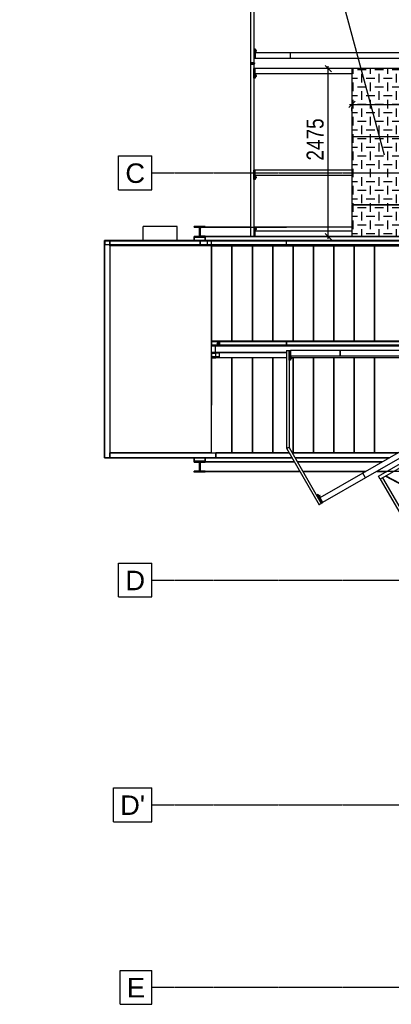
# Model space of a CAD drawing. Header units: millimetres. Extents: x 30 to 60678, y -866 to 36935.
# Tile 5 of 26: x 6329 to 11799, y 7185 to 21689. Entities that reach past the tile are written whole.
import ezdxf

# ---------------------------------------------------------------- set-up
doc = ezdxf.new("R2010")
doc.units = ezdxf.units.MM
doc.linetypes.add('DXK_LINE_DOT3', pattern=[5.9187, 2.979, -0.9799, 0.9799, -0.9799])
doc.styles.add('Arial', font='ARIAL.TTF', dxfattribs={"height": 0.2})
doc.styles.add('TXTdo10', font='arial.ttf', dxfattribs={"width": 0.8, "height": 250})
doc.dimstyles.new('R1DO10', dxfattribs={"dimscale": 10, "dimtxt": 25, "dimasz": 9.333333, "dimexe": 4.666667, "dimexo": 30, "dimgap": 0.09, "dimtad": 0, "dimdec": 0, "dimdsep": 46, "dimtxsty": 'TXTdo10', "dimblk1": 'OBLIQUE', "dimblk2": 'OBLIQUE', "dimsah": 1, "dimcen": 0, "dimdle": 3.333333, "dimclrt": 30, "dimadec": 1, "dimazin": 0, "dimtfac": 1, "dimtdec": 1, "dimtofl": 0, "dimtmove": 1, "dimatfit": 3, "dimfxl": 15, "dimtvp": 0.75, "dimtolj": 1, "dimtzin": 0, "dimarcsym": 1})

# ---------------------------------------------------------------- blocks, each defined once
blk = doc.blocks.new('Part-1392 - 1314')
at = {"color": 7}
for p, q in [((8899, 18435), (8899, 18485)), ((9059, 18435), (9059, 18485)), ((8899, 15185), (8899, 15235)), ((9059, 15185), (9059, 15235))]:
    blk.add_line(p, q, dxfattribs=at)
blk = doc.blocks.new('Part-1354 - 1314')
at = {"color": 7}
for p, q in [((8899, 15172), (8899, 15185)), ((8899, 15185), (9059, 15185)), ((8975, 15172), (8899, 15172)), ((8975, 15038), (8975, 15172)), ((9059, 15172), (8983, 15172)), ((8983, 15172), (8983, 15038)), ((9059, 15185), (9059, 15172)), ((8899, 15025), (8899, 15038)), ((8899, 15038), (8975, 15038)), ((9059, 15025), (8899, 15025)), ((8983, 15038), (9059, 15038)), ((9059, 15038), (9059, 15025))]:
    blk.add_line(p, q, dxfattribs=at)
blk = doc.blocks.new('Part-1355 - 1314')
at = {"color": 7}
for p, q in [((8899, 18632), (8899, 18645)), ((8899, 18645), (9059, 18645)), ((8975, 18632), (8899, 18632)), ((8975, 18498), (8975, 18632)), ((9059, 18632), (8983, 18632)), ((8983, 18632), (8983, 18498)), ((9059, 18645), (9059, 18632)), ((8899, 18485), (8899, 18498)), ((8899, 18498), (8975, 18498)), ((9059, 18485), (8899, 18485)), ((8983, 18498), (9059, 18498)), ((9059, 18498), (9059, 18485))]:
    blk.add_line(p, q, dxfattribs=at)
blk = doc.blocks.new('GridLine-2599 - 1314')
at = {"color": 6}
for p, q in [((7709, 10375), (8274, 10375)), ((7709, 9875), (7709, 10375)), ((8274, 9875), (8274, 10375)), ((7709, 9875), (8274, 9875))]:
    blk.add_line(p, q, dxfattribs=at)
at = {"color": 6, "linetype": 'DXK_LINE_DOT3'}
blk.add_line((8274, 10125), (43899, 10125), dxfattribs=at)
at = {"color": 7, "style": 'Arial'}
blk.add_text("D'", height=286.5, dxfattribs=at).set_placement((7809, 9975))
blk = doc.blocks.new('Part-1820 - 1314')
at = {"color": 7}
blk.add_line((9454, 15310), (9454, 16710), dxfattribs=at)
blk = doc.blocks.new('Part-1824 - 1314')
at = {"color": 7}
for p, q in [((7654, 15310), (7654, 15235)), ((7654, 15235), (9214, 15235)), ((9154, 15310), (9214, 15310)), ((9214, 15310), (9214, 15235))]:
    blk.add_line(p, q, dxfattribs=at)
blk = doc.blocks.new('Part-1818 - 1314')
at = {"color": 7}
blk.add_line((10054, 15310), (10054, 16710), dxfattribs=at)
blk = doc.blocks.new('Part-1816 - 1314')
at = {"color": 7}
blk.add_line((10654, 15310), (10654, 16710), dxfattribs=at)
blk = doc.blocks.new('Part-1815 - 1314')
at = {"color": 7}
blk.add_line((10954, 15310), (10954, 16710), dxfattribs=at)
blk = doc.blocks.new('Part-1817 - 1314')
at = {"color": 7}
blk.add_line((10354, 15310), (10354, 16710), dxfattribs=at)
blk = doc.blocks.new('Part-1819 - 1314')
at = {"color": 7}
blk.add_line((9754, 15310), (9754, 16710), dxfattribs=at)
blk = doc.blocks.new('Part-1823 - 1314')
at = {"color": 7}
for p, q in [((9214, 16785), (9154, 16785)), ((9154, 16710), (9214, 16710)), ((9214, 16710), (9214, 16785))]:
    blk.add_line(p, q, dxfattribs=at)
blk = doc.blocks.new('GridLine-2600 - 1314')
at = {"color": 6}
for p, q in [((7785, 13685), (8274, 13685)), ((7785, 13185), (7785, 13685)), ((8274, 13185), (8274, 13685)), ((7785, 13185), (8274, 13185))]:
    blk.add_line(p, q, dxfattribs=at)
at = {"color": 6, "linetype": 'DXK_LINE_DOT3'}
blk.add_line((8274, 13435), (43899, 13435), dxfattribs=at)
at = {"color": 7, "style": 'Arial'}
blk.add_text('D', height=287, dxfattribs=at).set_placement((7885, 13285))
blk = doc.blocks.new('Part-1891 - 1314')
at = {"color": 7}
for p, q in [((7654, 18435), (7579, 18435)), ((7579, 18435), (7579, 15235)), ((7654, 18360), (7654, 18435)), ((7579, 15235), (7654, 15235)), ((7654, 15235), (7654, 15310))]:
    blk.add_line(p, q, dxfattribs=at)
blk = doc.blocks.new('Part-1896 - 1314')
at = {"color": 7}
for p, q in [((9154, 16960), (12394, 16960)), ((9154, 16885), (12394, 16885)), ((12394, 16960), (12394, 16885))]:
    blk.add_line(p, q, dxfattribs=at)
blk = doc.blocks.new('Part-1897 - 1314')
at = {"color": 7}
for p, q in [((12394, 18435), (9094, 18435)), ((9094, 18360), (9094, 18435)), ((12394, 18360), (12394, 18435)), ((9154, 18360), (12394, 18360))]:
    blk.add_line(p, q, dxfattribs=at)
blk = doc.blocks.new('Part-1898 - 1314')
at = {"color": 7}
blk.add_line((9154, 16960), (9154, 18360), dxfattribs=at)
blk = doc.blocks.new('Part-1900 - 1314')
at = {"color": 7}
for p, q in [((9094, 18435), (7654, 18435)), ((7654, 18435), (7654, 18360)), ((9094, 18360), (9094, 18435))]:
    blk.add_line(p, q, dxfattribs=at)
blk = doc.blocks.new('Part-1913 - 1314')
at = {"color": 7}
for p, q in [((9154, 18360), (7654, 18360)), ((7654, 18360), (7654, 15310)), ((9154, 15310), (9154, 18360)), ((7654, 15310), (9154, 15310))]:
    blk.add_line(p, q, dxfattribs=at)
blk = doc.blocks.new('GridLine-2601 - 1314')
at = {"color": 6}
for p, q in [((7785, 19685), (8274, 19685)), ((7785, 19185), (7785, 19685)), ((8274, 19185), (8274, 19685)), ((7785, 19185), (8274, 19185))]:
    blk.add_line(p, q, dxfattribs=at)
at = {"color": 6, "linetype": 'DXK_LINE_DOT3'}
blk.add_line((8274, 19435), (43899, 19435), dxfattribs=at)
at = {"color": 7, "style": 'Arial'}
blk.add_text('C', height=287, dxfattribs=at).set_placement((7885, 19285))
blk = doc.blocks.new('GridLine-2598 - 1314')
at = {"color": 6}
for p, q in [((7807, 7685), (8274, 7685)), ((7807, 7185), (7807, 7685)), ((8274, 7185), (8274, 7685)), ((7807, 7185), (8274, 7185))]:
    blk.add_line(p, q, dxfattribs=at)
at = {"color": 6, "linetype": 'DXK_LINE_DOT3'}
blk.add_line((8274, 7435), (43899, 7435), dxfattribs=at)
at = {"color": 7, "style": 'Arial'}
blk.add_text('E', height=287, dxfattribs=at).set_placement((7907, 7285))
blk = doc.blocks.new('Part-13089 - 1314')
at = {"color": 7}
blk.add_line((9754, 16960), (9754, 18360), dxfattribs=at)
blk = doc.blocks.new('Part-13093 - 1314')
at = {"color": 7}
blk.add_line((10954, 16960), (10954, 18360), dxfattribs=at)
blk = doc.blocks.new('Part-12611 - 1314')
at = {"color": 7}
for p, q in [((11646, 14986), (13344, 15966)), ((11671, 14942), (13369, 15922)), ((11637, 14922), (11612, 14966)), ((11637, 14922), (11637, 14922))]:
    blk.add_line(p, q, dxfattribs=at)
blk = doc.blocks.new('Part-12612 - 1314')
at = {"color": 7}
blk.add_line((11637, 14922), (11612, 14966), dxfattribs=at)
blk = doc.blocks.new('Part-12717 - 1314')
at = {"color": 7}
for p, q in [((11671, 14942), (11637, 14922)), ((11671, 14942), (13146, 12387)), ((11637, 14922), (13112, 12367)), ((13146, 12387), (13112, 12367))]:
    blk.add_line(p, q, dxfattribs=at)
blk = doc.blocks.new('Part-12840 - 1314')
at = {"color": 7}
for p, q in [((11714, 14967), (11712, 14964)), ((11712, 14963), (11713, 14964)), ((11712, 14964), (11712, 14963)), ((11712, 14963), (13252, 14152)), ((11713, 14964), (11714, 14967)), ((11719, 14970), (13253, 14163)), ((13262, 14158), (14803, 13347)), ((13262, 14147), (14795, 13340)), ((14802, 13346), (14801, 13343)), ((14803, 13347), (14802, 13346))]:
    blk.add_line(p, q, dxfattribs=at)
blk = doc.blocks.new('Part-21053 - 1314')
at = {"color": 7}
for p, q in [((8149, 18435), (8149, 18645)), ((8649, 18645), (8149, 18645)), ((8649, 18435), (8649, 18645))]:
    blk.add_line(p, q, dxfattribs=at)
blk = doc.blocks.new('Part-13088 - 1314')
at = {"color": 7}
blk.add_line((9454, 16960), (9454, 18360), dxfattribs=at)
blk = doc.blocks.new('Part-13090 - 1314')
at = {"color": 7}
blk.add_line((10054, 16960), (10054, 18360), dxfattribs=at)
blk = doc.blocks.new('Part-13091 - 1314')
at = {"color": 7}
blk.add_line((10354, 16960), (10354, 18360), dxfattribs=at)
blk = doc.blocks.new('Part-13092 - 1314')
at = {"color": 7}
blk.add_line((10654, 16960), (10654, 18360), dxfattribs=at)
blk = doc.blocks.new('Part-13094 - 1314')
at = {"color": 7}
blk.add_line((11254, 16960), (11254, 18360), dxfattribs=at)
blk = doc.blocks.new('Part-13095 - 1314')
at = {"color": 7}
blk.add_line((11554, 16960), (11554, 18360), dxfattribs=at)
blk = doc.blocks.new('zw$18')
at = {"color": 7}
for p, q in [((-7575, 15190), (-7575, 13620)), ((-7525, 15190), (-7525, 13620)), ((-7525, 15050), (-7525, 13825)), ((-7525, 13825), (-7515, 13825)), ((-7515, 13825), (-7515, 13685)), ((-7515, 13825), (-7515, 13685)), ((-7514, 13801), (-7515, 13801)), ((-7514, 13789), (-7515, 13789)), ((-7514, 13825), (-7504, 13825)), ((-7514, 13685), (-7514, 13825)), ((-7504, 13825), (-7504, 13765)), ((-7504, 13825), (-7504, 13685)), ((-7501, 13807), (-7504, 13807)), ((-7501, 13783), (-7504, 13783)), ((-7501, 13806), (-7501, 13807)), ((-7501, 13801), (-7501, 13806)), ((-7491, 13806), (-7501, 13806)), ((-7501, 13795), (-7501, 13801)), ((-7491, 13801), (-7501, 13801)), ((-7501, 13789), (-7501, 13795)), ((-7491, 13790), (-7501, 13790)), ((-7501, 13785), (-7501, 13789)), ((-7501, 13783), (-7501, 13785)), ((-7491, 13784), (-7501, 13784)), ((-7491, 13801), (-7491, 13806)), ((-7483, 13801), (-7491, 13801)), ((-7491, 13790), (-7491, 13801)), ((-7491, 13784), (-7491, 13790)), ((-7483, 13789), (-7491, 13789)), ((-7483, 13800), (-7483, 13801)), ((-7483, 13798), (-7483, 13800)), ((-7483, 13795), (-7483, 13798)), ((-7483, 13792), (-7483, 13795)), ((-7483, 13790), (-7483, 13792)), ((-7483, 13789), (-7483, 13790)), ((-7525, 13685), (-7525, 13620)), ((-7515, 13685), (-7525, 13685)), ((-7515, 13685), (-7525, 13685)), ((-7504, 13685), (-7514, 13685)), ((-7504, 13685), (-7514, 13685)), ((-6985, 13765), (-7504, 13765)), ((-7504, 13685), (-7504, 13765)), ((-6985, 13685), (-7504, 13685)), ((-6987, 13685), (-7504, 13685)), ((-6985, 13685), (-6985, 13765)), ((-4088, 13765), (-6985, 13765)), ((-6985, 13685), (-6985, 13765)), ((-4088, 13685), (-6985, 13685)), ((-4088, 13685), (-6985, 13685)), ((-4088, 13685), (-6037, 13685)), ((-7525, 13620), (-7575, 13620)), ((-7575, 13620), (-7575, 13610)), ((-7515, 13620), (-7575, 13620)), ((-7575, 13610), (-7575, 13600)), ((-7515, 13610), (-7575, 13610)), ((-7575, 13600), (-7525, 13600)), ((-7575, 13600), (-7575, 11060)), ((-7575, 13600), (-7515, 13600)), ((-7525, 13620), (-7525, 13620)), ((-7525, 13600), (-7525, 13600)), ((-7525, 13600), (-7525, 13600)), ((-7525, 13600), (-7525, 11060)), ((-7525, 13600), (-7525, 13535)), ((-7525, 13600), (-7515, 13600)), ((-7525, 13535), (-7515, 13535)), ((-7525, 13395), (-7525, 13535)), ((-7515, 13610), (-7515, 13620)), ((-7515, 13620), (-7515, 13610)), ((-7515, 13600), (-7515, 13610)), ((-7515, 13600), (-7515, 13610)), ((-7515, 13535), (-7515, 13395)), ((-7504, 13535), (-7514, 13535)), ((-7514, 13395), (-7514, 13535)), ((-6080, 13535), (-7504, 13535)), ((-7504, 13455), (-7504, 13535)), ((-7504, 13395), (-7504, 13535)), ((-4092, 13535), (-6080, 13535)), ((-6080, 13535), (-6080, 12535)), ((-6080, 13535), (-6080, 13535)), ((-7525, 13395), (-7525, 12040)), ((-7515, 13395), (-7525, 13395)), ((-7515, 13395), (-7525, 13395)), ((-7514, 13431), (-7515, 13431)), ((-7514, 13419), (-7515, 13419)), ((-7504, 13395), (-7514, 13395)), ((-7504, 13395), (-7514, 13395)), ((-6080, 13455), (-7504, 13455)), ((-6080, 13455), (-7504, 13455)), ((-7504, 13455), (-7504, 13395)), ((-7504, 13438), (-7504, 13440)), ((-7504, 13440), (-7504, 13440)), ((-7504, 13440), (-7504, 13440)), ((-7504, 13440), (-7504, 13438)), ((-7504, 13437), (-7504, 13438)), ((-7504, 13438), (-7504, 13437)), ((-7501, 13437), (-7504, 13437)), ((-7504, 13413), (-7504, 13412)), ((-7504, 13412), (-7504, 13413)), ((-7501, 13413), (-7504, 13413)), ((-7504, 13412), (-7504, 13411)), ((-7504, 13411), (-7504, 13412)), ((-7504, 13411), (-7504, 13410)), ((-7504, 13410), (-7504, 13411)), ((-7504, 13395), (-7504, 13395)), ((-7501, 13436), (-7501, 13437)), ((-7501, 13431), (-7501, 13436)), ((-7491, 13436), (-7501, 13436)), ((-7501, 13425), (-7501, 13431)), ((-7491, 13431), (-7501, 13431)), ((-7501, 13419), (-7501, 13425)), ((-7491, 13420), (-7501, 13420)), ((-7501, 13415), (-7501, 13419)), ((-7501, 13413), (-7501, 13415)), ((-7491, 13414), (-7501, 13414)), ((-7491, 13431), (-7491, 13436)), ((-7483, 13431), (-7491, 13431)), ((-7491, 13420), (-7491, 13431)), ((-7491, 13414), (-7491, 13420)), ((-7483, 13419), (-7491, 13419)), ((-7483, 13430), (-7483, 13431)), ((-7483, 13428), (-7483, 13430)), ((-7483, 13425), (-7483, 13428)), ((-7483, 13422), (-7483, 13425)), ((-7483, 13420), (-7483, 13422)), ((-7483, 13419), (-7483, 13420)), ((-6080, 12535), (-4092, 12535)), ((-6080, 12535), (-6080, 12535)), ((-4092, 12530), (-6080, 12530)), ((-6080, 12530), (-6080, 11530)), ((-6080, 12530), (-6080, 12530)), ((-6075, 12535), (-6075, 12530)), ((-5995, 12535), (-5995, 12530)), ((-5692, 12535), (-5692, 12530)), ((-5642, 12535), (-5642, 12530)), ((-7525, 12040), (-7515, 12040)), ((-7525, 11900), (-7525, 12040)), ((-7515, 12040), (-7515, 11900)), ((-7504, 12040), (-7514, 12040)), ((-7514, 11900), (-7514, 12040)), ((-6080, 12040), (-7504, 12040)), ((-7504, 11960), (-7504, 12040)), ((-7504, 11900), (-7504, 12040)), ((-7525, 11900), (-7525, 11200)), ((-7515, 11900), (-7525, 11900)), ((-7515, 11900), (-7525, 11900)), ((-7514, 11936), (-7515, 11936)), ((-7514, 11924), (-7515, 11924)), ((-7504, 11900), (-7514, 11900)), ((-7504, 11900), (-7514, 11900)), ((-6080, 11960), (-7504, 11960)), ((-6080, 11960), (-7504, 11960)), ((-7504, 11960), (-7504, 11900)), ((-7504, 11943), (-7504, 11945)), ((-7504, 11945), (-7504, 11945)), ((-7504, 11945), (-7504, 11945)), ((-7504, 11945), (-7504, 11943)), ((-7504, 11942), (-7504, 11943)), ((-7504, 11943), (-7504, 11942)), ((-7501, 11942), (-7504, 11942)), ((-7504, 11918), (-7504, 11917)), ((-7504, 11917), (-7504, 11918)), ((-7501, 11918), (-7504, 11918)), ((-7504, 11917), (-7504, 11916)), ((-7504, 11916), (-7504, 11917)), ((-7504, 11916), (-7504, 11915)), ((-7504, 11915), (-7504, 11916)), ((-7504, 11900), (-7504, 11900)), ((-7501, 11941), (-7501, 11942)), ((-7501, 11936), (-7501, 11941)), ((-7491, 11941), (-7501, 11941)), ((-7501, 11930), (-7501, 11936)), ((-7491, 11936), (-7501, 11936)), ((-7501, 11924), (-7501, 11930)), ((-7491, 11925), (-7501, 11925)), ((-7501, 11920), (-7501, 11924)), ((-7501, 11918), (-7501, 11920)), ((-7491, 11919), (-7501, 11919)), ((-7491, 11936), (-7491, 11941)), ((-7483, 11936), (-7491, 11936)), ((-7491, 11925), (-7491, 11936)), ((-7491, 11919), (-7491, 11925)), ((-7483, 11924), (-7491, 11924)), ((-7483, 11935), (-7483, 11936)), ((-7483, 11933), (-7483, 11935)), ((-7483, 11930), (-7483, 11933)), ((-7483, 11927), (-7483, 11930)), ((-7483, 11925), (-7483, 11927)), ((-7483, 11924), (-7483, 11925)), ((-6080, 11530), (-4092, 11530)), ((-6080, 11530), (-6080, 11530)), ((-4092, 11525), (-6080, 11525)), ((-6080, 11525), (-6080, 11060)), ((-6080, 11525), (-6080, 11525)), ((-6075, 11530), (-6075, 11525)), ((-5995, 11530), (-5995, 11525)), ((-5881, 11530), (-5883, 11525)), ((-5837, 11530), (-5839, 11525)), ((-5692, 11530), (-5692, 11525)), ((-5642, 11530), (-5642, 11525)), ((-8240, 11210), (-8400, 11210)), ((-8400, 11210), (-8400, 11197)), ((-8400, 11197), (-8324, 11197)), ((-8324, 11197), (-8324, 11063)), ((-8316, 11063), (-8316, 11197)), ((-8316, 11197), (-8240, 11197)), ((-8300, 11196), (-8315, 11181)), ((-8315, 11181), (-8315, 11181)), ((-8315, 11181), (-8315, 11079)), ((-8240, 11196), (-8300, 11196)), ((-8300, 11196), (-8300, 11196)), ((-8240, 11197), (-8240, 11210)), ((-7575, 11200), (-8240, 11200)), ((-8240, 11197), (-8240, 11196)), ((-7515, 11200), (-7525, 11200)), ((-7525, 11200), (-7525, 11060)), ((-7515, 11060), (-7515, 11200)), ((-7514, 11200), (-7515, 11200)), ((-7514, 11176), (-7515, 11176)), ((-7504, 11200), (-7514, 11200)), ((-7514, 11200), (-7514, 11060)), ((-7514, 11060), (-7514, 11200)), ((-7514, 11183), (-7514, 11185)), ((-7514, 11185), (-7514, 11185)), ((-7514, 11181), (-7514, 11183)), ((-7514, 11176), (-7514, 11181)), ((-6080, 11200), (-7504, 11200)), ((-7504, 11060), (-7504, 11200)), ((-7501, 11182), (-7504, 11182)), ((-7501, 11182), (-7501, 11181)), ((-7501, 11176), (-7501, 11181)), ((-7491, 11181), (-7501, 11181)), ((-7501, 11170), (-7501, 11176)), ((-7491, 11176), (-7501, 11176)), ((-7501, 11164), (-7501, 11170)), ((-7491, 11181), (-7491, 11176)), ((-7483, 11176), (-7491, 11176)), ((-7491, 11176), (-7491, 11165)), ((-7483, 11176), (-7483, 11175)), ((-7483, 11173), (-7483, 11175)), ((-7483, 11170), (-7483, 11173)), ((-7483, 11167), (-7483, 11170)), ((-8324, 11063), (-8400, 11063)), ((-8400, 11063), (-8400, 11050)), ((-8400, 11050), (-8240, 11050)), ((-8400, 11050), (-8400, 11000)), ((-8240, 11063), (-8316, 11063)), ((-8300, 11064), (-8315, 11079)), ((-8315, 11079), (-8315, 11079)), ((-8315, 11079), (-8315, 11079)), ((-8315, 11079), (-8300, 11064)), ((-8240, 11064), (-8300, 11064)), ((-8300, 11064), (-8300, 11064)), ((-8240, 11064), (-8300, 11064)), ((-8300, 11064), (-8300, 11064)), ((-8240, 11064), (-8240, 11063)), ((-8240, 11064), (-8240, 11064)), ((-8240, 11050), (-8240, 11063)), ((-4705, 11060), (-8240, 11060)), ((-8240, 11060), (-4705, 11060)), ((-8240, 11050), (-8240, 11000)), ((-7525, 11060), (-7575, 11060)), ((-7572, 11060), (-7575, 11060)), ((-7572, 11060), (-7525, 11060)), ((-7525, 11060), (-7515, 11060)), ((-7515, 11060), (-7525, 11060)), ((-7525, 11060), (-7525, 11060)), ((-7525, 11060), (-7525, 11060)), ((-7514, 11164), (-7515, 11164)), ((-7514, 11164), (-7514, 11160)), ((-7514, 11157), (-7514, 11160)), ((-7514, 11156), (-7514, 11157)), ((-7514, 11155), (-7514, 11156)), ((-7514, 11060), (-7504, 11060)), ((-7504, 11060), (-7514, 11060)), ((-7501, 11158), (-7504, 11158)), ((-6080, 11140), (-7504, 11140)), ((-7504, 11060), (-7504, 11140)), ((-6080, 11060), (-7504, 11060)), ((-4172, 11060), (-7504, 11060)), ((-7491, 11165), (-7501, 11165)), ((-7501, 11160), (-7501, 11164)), ((-7501, 11158), (-7501, 11160)), ((-7491, 11159), (-7501, 11159)), ((-7491, 11159), (-7491, 11165)), ((-7483, 11164), (-7491, 11164)), ((-7483, 11165), (-7483, 11167)), ((-7483, 11164), (-7483, 11165)), ((-6080, 11060), (-4092, 11060)), ((-6080, 11060), (-6080, 11060)), ((-9720, 11000), (-9720, 11000)), ((-9720, 11000), (-9645, 11000)), ((-9720, 7800), (-9720, 11000)), ((-8320, 10990), (-9710, 10990)), ((-9710, 10990), (-9710, 10990)), ((-9710, 10940), (-9710, 10990)), ((-9660, 10940), (-9710, 10940)), ((-9710, 10940), (-9710, 10940)), ((-9710, 10940), (-9710, 10940)), ((-8320, 10940), (-9710, 10940)), ((-9660, 10940), (-9660, 10940)), ((-9660, 10940), (-9660, 10940)), ((-9645, 11000), (-9645, 11000)), ((-8205, 11000), (-9645, 11000)), ((-9645, 11000), (-9645, 10990)), ((-9645, 10940), (-9645, 10925)), ((-8145, 10925), (-9645, 10925)), ((-9645, 10925), (-9645, 7875)), ((-9645, 10925), (-9645, 10925)), ((-9470, 10940), (-9470, 10940)), ((-9420, 10940), (-9420, 10940)), ((-9420, 10940), (-9420, 10940)), ((-9420, 10940), (-8370, 10940)), ((-9420, 10940), (-9420, 10940)), ((-8370, 10940), (-9420, 10940)), ((-9420, 10940), (-9420, 10940)), ((-8370, 10940), (-8370, 10940)), ((-8370, 10940), (-8370, 10940)), ((-8370, 10940), (-8370, 10940)), ((-8370, 10940), (-8370, 10940)), ((-8320, 10990), (-8320, 10990)), ((-8320, 10990), (-8320, 10940)), ((-8319, 10970), (-8320, 10970)), ((-8319, 10970), (-8320, 10970)), ((-8319, 10960), (-8320, 10960)), ((-8319, 10960), (-8320, 10960)), ((-8320, 10940), (-8320, 10940)), ((-8319, 10990), (-8319, 10940)), ((-8319, 10990), (-8314, 10990)), ((-8319, 10940), (-8319, 10940)), ((-8319, 10940), (-8319, 10940)), ((-8319, 10940), (-8314, 10940)), ((-8314, 10940), (-8319, 10940)), ((-8314, 10990), (-8314, 10940)), ((-8145, 10990), (-8314, 10990)), ((-8314, 10990), (-8314, 10990)), ((-8314, 10940), (-8314, 10990)), ((-8314, 10940), (-8314, 10940)), ((-8314, 10940), (-8314, 10940)), ((-8145, 10940), (-8314, 10940)), ((-8081, 11000), (-8205, 11000)), ((-8205, 11000), (-8205, 10990)), ((-8205, 11000), (-8205, 10990)), ((-8205, 10940), (-8205, 10925)), ((-8205, 10940), (-8205, 10925)), ((-8145, 10940), (-8145, 10990)), ((-7045, 10990), (-8145, 10990)), ((-8145, 10940), (-8145, 10990)), ((-7045, 10940), (-8145, 10940)), ((-4905, 10925), (-8145, 10925)), ((-8145, 10925), (-8145, 9525)), ((-8081, 11000), (-8081, 10990)), ((-7929, 11000), (-8081, 11000)), ((-8081, 10940), (-8081, 10930)), ((-7929, 10930), (-8081, 10930)), ((-7980, 10940), (-8030, 10940)), ((-8030, 10940), (-8030, 10940)), ((-8030, 10940), (-8030, 10940)), ((-7980, 10940), (-7980, 10940)), ((-7980, 10940), (-7980, 10940)), ((-7929, 11000), (-7929, 10990)), ((-7924, 11000), (-7929, 11000)), ((-7929, 10940), (-7929, 10930)), ((-7924, 10930), (-7929, 10930)), ((-7181, 11000), (-7924, 11000)), ((-7924, 11000), (-7924, 10990)), ((-7924, 10940), (-7924, 10930)), ((-7845, 10925), (-7845, 9525)), ((-7545, 10925), (-7545, 9525)), ((-7245, 10925), (-7245, 9525)), ((-7181, 11000), (-7181, 10990)), ((-7029, 11000), (-7181, 11000)), ((-7181, 10940), (-7181, 10930)), ((-7029, 10930), (-7181, 10930)), ((-7080, 10940), (-7130, 10940)), ((-7130, 10940), (-7130, 10940)), ((-7130, 10940), (-7130, 10940)), ((-7080, 10940), (-7080, 10940)), ((-7080, 10940), (-7080, 10940)), ((-4990, 10990), (-7045, 10990)), ((-7045, 10940), (-7045, 10990)), ((-7045, 10940), (-7045, 10990)), ((-4990, 10940), (-7045, 10940)), ((-7029, 11000), (-7029, 10990)), ((-7024, 11000), (-7029, 11000)), ((-7029, 10940), (-7029, 10930)), ((-7024, 10930), (-7029, 10930)), ((-6281, 11000), (-7024, 11000)), ((-7024, 11000), (-7024, 10990)), ((-7024, 10940), (-7024, 10930)), ((-6945, 10925), (-6945, 9525)), ((-6645, 10925), (-6645, 9525)), ((-6345, 10925), (-6345, 9525)), ((-6281, 11000), (-6281, 10990)), ((-6129, 11000), (-6281, 11000)), ((-6281, 10940), (-6281, 10930)), ((-6129, 10930), (-6281, 10930)), ((-6180, 10940), (-6230, 10940)), ((-6230, 10940), (-6230, 10940)), ((-6230, 10940), (-6230, 10940)), ((-6180, 10940), (-6180, 10940)), ((-6180, 10940), (-6180, 10940)), ((-6129, 11000), (-6129, 10990)), ((-6124, 11000), (-6129, 11000)), ((-6129, 10940), (-6129, 10930)), ((-6124, 10930), (-6129, 10930)), ((-5381, 11000), (-6124, 11000)), ((-6124, 11000), (-6124, 10990)), ((-6124, 10940), (-6124, 10930)), ((-6045, 10925), (-6045, 9525)), ((-5745, 10925), (-5745, 9525)), ((-8145, 10225), (-8145, 9510)), ((-8145, 9525), (-4905, 9525)), ((-8035, 9510), (-8145, 9510)), ((-8145, 9510), (-8145, 9510)), ((-8145, 9460), (-8145, 9510)), ((-8143, 9510), (-8145, 9510)), ((-8145, 9460), (-8145, 9510)), ((-8145, 9340), (-8145, 9460)), ((-8145, 9460), (-8095, 9460)), ((-8035, 9460), (-8145, 9460)), ((-8143, 9460), (-8145, 9460)), ((-8143, 9460), (-8143, 9510)), ((-8095, 9460), (-8095, 9460)), ((-8095, 9460), (-8095, 9340)), ((-8081, 9450), (-8095, 9450)), ((-8081, 9520), (-8081, 9510)), ((-7929, 9520), (-8081, 9520)), ((-8081, 9460), (-8081, 9450)), ((-7929, 9450), (-8081, 9450)), ((-8064, 9485), (-8059, 9493)), ((-8059, 9478), (-8064, 9485)), ((-8059, 9493), (-8051, 9493)), ((-8051, 9478), (-8059, 9478)), ((-8051, 9493), (-8046, 9485)), ((-8046, 9485), (-8051, 9478)), ((-8035, 9510), (-8035, 9510)), ((-8035, 9510), (-8035, 9460)), ((-8033, 9460), (-8033, 9460)), ((-8033, 9460), (-8030, 9460)), ((-8033, 9460), (-8033, 9460)), ((-8030, 9460), (-8030, 9510)), ((-8030, 9510), (-8030, 9460)), ((-7045, 9510), (-8030, 9510)), ((-7980, 9460), (-8030, 9460)), ((-8030, 9460), (-8030, 9460)), ((-8030, 9460), (-8030, 9460)), ((-8030, 9460), (-8030, 9460)), ((-8030, 9460), (-8030, 9460)), ((-7045, 9460), (-8030, 9460)), ((-7980, 9460), (-7980, 9460)), ((-7980, 9460), (-7980, 9460)), ((-7929, 9520), (-7929, 9510)), ((-7924, 9520), (-7929, 9520)), ((-7929, 9460), (-7929, 9450)), ((-7924, 9450), (-7929, 9450)), ((-7924, 9520), (-7924, 9510)), ((-7924, 9460), (-7924, 9450)), ((-7181, 9450), (-7924, 9450)), ((-7181, 9520), (-7181, 9510)), ((-7029, 9520), (-7181, 9520)), ((-7181, 9460), (-7181, 9450)), ((-7029, 9450), (-7181, 9450)), ((-7080, 9460), (-7130, 9460)), ((-7130, 9460), (-7130, 9460)), ((-7130, 9460), (-7130, 9460)), ((-7080, 9460), (-7080, 9460)), ((-7080, 9460), (-7080, 9460)), ((-7045, 9510), (-7045, 9460)), ((-4990, 9510), (-7045, 9510)), ((-7045, 9460), (-7045, 9510)), ((-4990, 9460), (-7045, 9460)), ((-7029, 9520), (-7029, 9510)), ((-7024, 9520), (-7029, 9520)), ((-7029, 9460), (-7029, 9450)), ((-7024, 9450), (-7029, 9450)), ((-7024, 9520), (-7024, 9510)), ((-7024, 9460), (-7024, 9450)), ((-6281, 9450), (-7024, 9450)), ((-6281, 9520), (-6281, 9510)), ((-6129, 9520), (-6281, 9520)), ((-6281, 9460), (-6281, 9450)), ((-6129, 9450), (-6281, 9450)), ((-6180, 9460), (-6230, 9460)), ((-6230, 9460), (-6230, 9460)), ((-6230, 9460), (-6230, 9460)), ((-6180, 9460), (-6180, 9460)), ((-6180, 9460), (-6180, 9460)), ((-6129, 9520), (-6129, 9510)), ((-6124, 9520), (-6129, 9520)), ((-6129, 9460), (-6129, 9450)), ((-6124, 9450), (-6129, 9450)), ((-6124, 9520), (-6124, 9510)), ((-6124, 9460), (-6124, 9450)), ((-5381, 9450), (-6124, 9450)), ((-8145, 9359), (-8145, 9359)), ((-8145, 9359), (-8145, 9340)), ((-8095, 9340), (-8145, 9340)), ((-8143, 9340), (-8145, 9340)), ((-8145, 9290), (-8145, 9340)), ((-8035, 9340), (-8145, 9340)), ((-8145, 9340), (-8145, 9340)), ((-8145, 9340), (-8145, 9290)), ((-8145, 9340), (-8095, 9340)), ((-8145, 9340), (-8145, 9340)), ((-8145, 9340), (-8145, 9340)), ((-8143, 9290), (-8145, 9290)), ((-8145, 7875), (-8145, 9290)), ((-8035, 9290), (-8145, 9290)), ((-8143, 9290), (-8143, 9340)), ((-8142, 9340), (-8142, 9340)), ((-8142, 9340), (-8142, 9340)), ((-8085, 9350), (-8095, 9350)), ((-8095, 9340), (-8095, 9340)), ((-8085, 9350), (-8085, 9340)), ((-7045, 9350), (-8085, 9350)), ((-8085, 9350), (-8085, 9340)), ((-8085, 9290), (-8085, 9275)), ((-8085, 9290), (-8085, 9275)), ((-8035, 9340), (-8035, 9340)), ((-8035, 9340), (-8035, 9290)), ((-7045, 9380), (-7005, 9380)), ((-7045, 9380), (-7045, 7942)), ((-7005, 9380), (-6995, 9380)), ((-7005, 9240), (-7005, 9380)), ((-7005, 9380), (-7005, 9380)), ((-7005, 9380), (-7005, 7952)), ((-6995, 9380), (-6995, 9240)), ((-6994, 9350), (-6995, 9350)), ((-6994, 9380), (-6984, 9380)), ((-6994, 9240), (-6994, 9380)), ((-6984, 9380), (-6984, 9300)), ((-6984, 9380), (-6984, 9240)), ((-6255, 9300), (-6984, 9300)), ((-6253, 9380), (-6253, 9300)), ((-4088, 9380), (-6253, 9380)), ((-6253, 9300), (-6253, 9380)), ((-4088, 9300), (-6253, 9300)), ((-4088, 9300), (-6253, 9300)), ((-8145, 9275), (-8145, 8575)), ((-8085, 9275), (-8145, 9275)), ((-7045, 9275), (-8085, 9275)), ((-7845, 9275), (-7845, 7875)), ((-7545, 9275), (-7545, 7875)), ((-7245, 9275), (-7245, 7875)), ((-6995, 9240), (-7005, 9240)), ((-6995, 9240), (-7005, 9240)), ((-6994, 9276), (-6995, 9276)), ((-6994, 9275), (-6995, 9275)), ((-6994, 9264), (-6995, 9264)), ((-6984, 9240), (-6994, 9240)), ((-6984, 9240), (-6994, 9240)), ((-6981, 9282), (-6984, 9282)), ((-4845, 9275), (-6984, 9275)), ((-6981, 9258), (-6984, 9258)), ((-6981, 9281), (-6981, 9282)), ((-6981, 9276), (-6981, 9281)), ((-6971, 9281), (-6981, 9281)), ((-6981, 9270), (-6981, 9276)), ((-6971, 9276), (-6981, 9276)), ((-6981, 9264), (-6981, 9270)), ((-6971, 9265), (-6981, 9265)), ((-6981, 9260), (-6981, 9264)), ((-6981, 9258), (-6981, 9260)), ((-6971, 9259), (-6981, 9259)), ((-6971, 9276), (-6971, 9281)), ((-6963, 9276), (-6971, 9276)), ((-6971, 9265), (-6971, 9276)), ((-6971, 9259), (-6971, 9265)), ((-6963, 9264), (-6971, 9264)), ((-6963, 9275), (-6963, 9276)), ((-6963, 9273), (-6963, 9275)), ((-6963, 9270), (-6963, 9273)), ((-6963, 9267), (-6963, 9270)), ((-6963, 9265), (-6963, 9267)), ((-6963, 9264), (-6963, 9265)), ((-6945, 9275), (-6945, 7875)), ((-6645, 9275), (-6645, 7875)), ((-6345, 9275), (-6345, 7875)), ((-6045, 9275), (-6045, 7875)), ((-5745, 9275), (-5745, 7875)), ((-4044, 8657), (-5919, 7574)), ((-4044, 8657), (-5919, 7574)), ((-4004, 8588), (-5879, 7505)), ((-8145, 7875), (-9645, 7875)), ((-9645, 7800), (-9645, 7875)), ((-8145, 7875), (-8085, 7875)), ((-7006, 7875), (-8085, 7875)), ((-8085, 7800), (-8085, 7875)), ((-8085, 7875), (-8085, 7800)), ((-7045, 7942), (-7005, 7952)), ((-7005, 7952), (-7045, 7942)), ((-7045, 7942), (-6564, 7109)), ((-7005, 7952), (-7005, 7952)), ((-7005, 7952), (-6530, 7129)), ((-7005, 7952), (-7005, 7952)), ((-5399, 7875), (-6960, 7875)), ((-9720, 7800), (-9720, 7800)), ((-9720, 7800), (-9720, 7800)), ((-9653, 7800), (-9720, 7800)), ((-9720, 7800), (-9645, 7800)), ((-9645, 7800), (-9653, 7800)), ((-9653, 7800), (-9653, 7800)), ((-9653, 7800), (-9653, 7800)), ((-8085, 7800), (-9645, 7800)), ((-9645, 7800), (-9645, 7800)), ((-8400, 7800), (-8400, 7750)), ((-8240, 7750), (-8400, 7750)), ((-8400, 7750), (-8400, 7737)), ((-8400, 7737), (-8324, 7737)), ((-8324, 7737), (-8324, 7603)), ((-8316, 7603), (-8316, 7737)), ((-8316, 7737), (-8240, 7737)), ((-8300, 7736), (-8315, 7721)), ((-8315, 7721), (-8315, 7721)), ((-8315, 7721), (-8315, 7619)), ((-8240, 7736), (-8300, 7736)), ((-8300, 7736), (-8300, 7736)), ((-8240, 7800), (-8240, 7750)), ((-8240, 7737), (-8240, 7750)), ((-6928, 7740), (-8240, 7740)), ((-8240, 7736), (-8240, 7737)), ((-6963, 7800), (-8085, 7800)), ((-5528, 7800), (-6917, 7800)), ((-5632, 7740), (-6882, 7740)), ((-8324, 7603), (-8400, 7603)), ((-8400, 7603), (-8400, 7590)), ((-8240, 7590), (-8400, 7590)), ((-8240, 7603), (-8316, 7603)), ((-8300, 7604), (-8315, 7619)), ((-8315, 7619), (-8315, 7619)), ((-8315, 7619), (-8315, 7619)), ((-8315, 7619), (-8300, 7604)), ((-8240, 7604), (-8300, 7604)), ((-8300, 7604), (-8300, 7604)), ((-8240, 7604), (-8300, 7604)), ((-8300, 7604), (-8300, 7604)), ((-8240, 7604), (-8240, 7603)), ((-8240, 7604), (-8240, 7604)), ((-8240, 7603), (-8240, 7590)), ((-6848, 7600), (-8240, 7600)), ((-8240, 7600), (-6848, 7600)), ((-5875, 7600), (-6801, 7600)), ((-5875, 7600), (-6801, 7600)), ((-5919, 7574), (-6552, 7209)), ((-5921, 7573), (-6552, 7209)), ((-5879, 7505), (-5919, 7574)), ((-5879, 7505), (-5919, 7574)), ((-3418, 7600), (-5715, 7600)), ((-3418, 7600), (-5715, 7600)), ((-5879, 7505), (-6512, 7140)), ((-6591, 7256), (-6600, 7251)), ((-6600, 7251), (-6591, 7256)), ((-6591, 7256), (-6521, 7134)), ((-6582, 7261), (-6590, 7256)), ((-6590, 7256), (-6582, 7261)), ((-6520, 7135), (-6590, 7256)), ((-6582, 7261), (-6512, 7140)), ((-6578, 7235), (-6579, 7235)), ((-6570, 7247), (-6573, 7245)), ((-6572, 7225), (-6573, 7224)), ((-6569, 7246), (-6570, 7247)), ((-6561, 7251), (-6569, 7246)), ((-6567, 7242), (-6569, 7246)), ((-6558, 7246), (-6567, 7241)), ((-6564, 7237), (-6567, 7242)), ((-6561, 7231), (-6564, 7237)), ((-6530, 7129), (-6564, 7109)), ((-6562, 7111), (-6564, 7109)), ((-6562, 7111), (-6530, 7129)), ((-6558, 7246), (-6561, 7251)), ((-6553, 7237), (-6561, 7232)), ((-6559, 7228), (-6561, 7231)), ((-6558, 7226), (-6561, 7225)), ((-6558, 7226), (-6559, 7228)), ((-6551, 7251), (-6558, 7247)), ((-6553, 7237), (-6558, 7246)), ((-6550, 7232), (-6558, 7227)), ((-6550, 7232), (-6553, 7237)), ((-6545, 7240), (-6552, 7236)), ((-6512, 7140), (-6552, 7209)), ((-6551, 7250), (-6551, 7251)), ((-6550, 7248), (-6551, 7250)), ((-6547, 7243), (-6550, 7248)), ((-6546, 7241), (-6547, 7243)), ((-6545, 7240), (-6546, 7241)), ((-6521, 7134), (-6530, 7129)), ((-6530, 7129), (-6530, 7129)), ((-6530, 7129), (-6530, 7129)), ((-6512, 7140), (-6520, 7135))]:
    blk.add_line(p, q, dxfattribs=at)
for start, end in [(0.0073, 180.0073), (180.0073, 0.0073)]:
    blk.add_arc((-8055, 9485), 10, start, end, dxfattribs=at)
blk = doc.blocks.new('_Oblique')
at = {"color": 0, "linetype": 'ByBlock', "lineweight": -2}
blk.add_line((-0.5, -0.5), (0.5, 0.5), dxfattribs=at)
blk = doc.blocks.new('*D4150')
at = {"color": 0, "lineweight": -2}
for p, q in [((11186, 20442), (13241, 20442)), ((11219, 20344), (11219, 20395)), ((13207, 20344), (13207, 20395))]:
    blk.add_line(p, q, dxfattribs=at)
at = {"layer": 'Defpoints', "color": 0}
for p in [(11219, 20644), (13207, 20644), (13207, 20442)]:
    blk.add_point(p, dxfattribs=at)
at = {"color": 0, "lineweight": -2, "xscale": 93.33333333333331, "yscale": 93.33333333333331, "zscale": 93.33333333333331, "rotation": 180}
blk.add_blockref('_Oblique', (11219, 20442), dxfattribs=at)
at = {"color": 0, "lineweight": -2, "xscale": 93.33333333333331, "yscale": 93.33333333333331, "zscale": 93.33333333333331}
blk.add_blockref('_Oblique', (13207, 20442), dxfattribs=at)
at = {"color": 30, "insert": (12213, 20633), "char_height": 250, "attachment_point": 5, "style": 'TXTdo10'}
blk.add_mtext('\\A1;1988', dxfattribs=at)
blk = doc.blocks.new('*D4151')
at = {"color": 0, "lineweight": -2}
for p, q in [((10919, 20970), (10824, 20970)), ((10871, 18461), (10871, 21003)), ((10919, 18495), (10824, 18495))]:
    blk.add_line(p, q, dxfattribs=at)
at = {"layer": 'Defpoints', "color": 0}
for p in [(10871, 20970), (11219, 20970), (11219, 18495)]:
    blk.add_point(p, dxfattribs=at)
at = {"color": 0, "lineweight": -2, "xscale": 93.33333333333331, "yscale": 93.33333333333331, "zscale": 93.33333333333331}
for p, rotation in [((10871, 20970), 90), ((10871, 18495), 270)]:
    blk.add_blockref('_Oblique', p, dxfattribs=dict(at, rotation=rotation))
at = {"color": 30, "insert": (10679, 19925), "char_height": 250, "attachment_point": 5, "rotation": 90, "style": 'TXTdo10'}
blk.add_mtext('\\A1;2475', dxfattribs=at)

msp = doc.modelspace()

# ---------------------------------------------------------------- hatches: boundary and pattern name
h = msp.add_hatch()
h.set_pattern_fill('CHECKERED', color=136, scale=5)
h.set_pattern_definition([(0, (0, 0), (127, 127), [127, -127]), (90, (63.5, 63.5), (-127, 127), [127, -127])])
h.paths.add_polyline_path([(11219.5, 19969.8), (11219.5, 20969.8), (13207.5, 20969.8), (13207.5, 20889.8), (13207.5, 20820.8), (13207.5, 20820.8), (13207.5, 19969.8), (13157.5, 19969.8), (13107.5, 19969.8), (12657.5, 19969.8), (12607.5, 19969.8), (12157.5, 19969.8), (12107.5, 19969.8), (11657.5, 19969.8), (11607.5, 19969.8), (11304.5, 19969.8), (11224.5, 19969.8)])
h.paths.add_polyline_path([(11829.8, 20701.8), (11829.8, 20318.9), (12536.3, 20318.9), (12536.3, 20701.8)], flags=24)
h.paths.add_polyline_path([(13207.5, 19434.6), (13207.5, 19474.8), (13207.5, 19545.8), (13207.5, 19545.9), (13207.5, 19964.8), (13157.5, 19964.8), (13107.5, 19964.8), (12657.5, 19964.8), (12607.5, 19964.8), (12157.5, 19964.8), (12107.5, 19964.8), (11657.5, 19964.8), (11607.5, 19964.8), (11304.5, 19964.8), (11224.5, 19964.8), (11219.5, 19964.8), (11219.5, 19434.6)])
h.paths.add_polyline_path([(11219.5, 19434.6), (13207.5, 19434.6), (13207.5, 19394.8), (13207.5, 19325.8), (13207.5, 19325.8), (13207.5, 18964.8), (13157.5, 18964.8), (13107.5, 18964.8), (12916.3, 18964.8), (12870.6, 18964.8), (12657.5, 18964.8), (12607.5, 18964.8), (12394.3, 18964.8), (12348.6, 18964.8), (12157.5, 18964.8), (12107.5, 18964.8), (11922.3, 18964.8), (11876.6, 18964.8), (11657.5, 18964.8), (11607.5, 18964.8), (11461.9, 18964.8), (11418.8, 18964.8), (11304.5, 18964.8), (11224.5, 18964.8), (11219.5, 18964.8), (11219.5, 18964.8)])
h.paths.add_polyline_path([(12714.3, 18494.8), (12714.3, 18494.6), (12714.3, 18494.5), (12714.3, 18494.5), (13207.4, 18494.5), (13207.4, 18494.5), (13207.4, 18494.6), (13207.4, 18494.8), (13207.4, 18494.8), (13207.5, 18494.8), (13207.5, 18645.8), (13207.5, 18959.8), (13157.5, 18959.8), (13107.5, 18959.8), (12919, 18959.8), (12873.4, 18959.8), (12657.5, 18959.8), (12607.5, 18959.8), (12391.5, 18959.8), (12345.9, 18959.8), (12157.5, 18959.8), (12107.5, 18959.8), (11925, 18959.8), (11879.4, 18959.8), (11657.5, 18959.8), (11607.5, 18959.8), (11459.9, 18959.8), (11416.8, 18959.8), (11304.5, 18959.8), (11224.5, 18959.8), (11219.5, 18959.8), (11219.5, 18634.5), (11219.5, 18574.8), (11219.5, 18494.8), (12594.3, 18494.8), (12594.3, 18494.8)])

# ---------------------------------------------------------------- linework, layer by layer
at = {"color": 7}
for p, q in [((8999, 18630.6), (8984.3, 18615.9)), ((8984.3, 18615.9), (8984.3, 18513.3)), ((9059.3, 18630.6), (8999, 18630.6)), ((9059.3, 18634.6), (10254.4, 18634.6)), ((9059.3, 18631.6), (9059.3, 18630.6)), ((8984.3, 18513.3), (8999, 18498.6)), ((8999, 18498.6), (9059.3, 18498.6)), ((9059.3, 18497.6), (9059.3, 18498.6)), ((9059.3, 18494.6), (12594.3, 18494.6)), ((9214.3, 16784.6), (10254.4, 16784.6)), ((9214.3, 16709.6), (9214.3, 16784.6)), ((10254.4, 16709.6), (9214.3, 16709.6)), ((12454.3, 16709.6), (10315.4, 16709.6)), ((11254.3, 16659.6), (11254.3, 16709.6)), ((11554.3, 16659.6), (11554.3, 16709.6)), ((11254.3, 15309.6), (11254.3, 16659.6)), ((11554.3, 15309.6), (11554.3, 16659.6)), ((9214.3, 15309.6), (9214.3, 15234.6)), ((9214.3, 15309.6), (10292.9, 15309.6)), ((9214.3, 15234.6), (10336.2, 15234.6)), ((10339.1, 15309.6), (11459.3, 15309.6)), ((10382.4, 15234.6), (11502.6, 15234.6)), ((11459.3, 15309.6), (11901, 15309.6)), ((11502.6, 15234.6), (11771.2, 15234.6)), ((8999, 15170.6), (8984.3, 15155.9)), ((8984.3, 15155.9), (8984.3, 15053.3)), ((9059.3, 15170.6), (8999, 15170.6)), ((9059.3, 15174.6), (10370.8, 15174.6)), ((9059.3, 15171.6), (9059.3, 15170.6)), ((10417, 15174.6), (11537.2, 15174.6)), ((11537.2, 15174.6), (11667.2, 15174.6)), ((8984.3, 15053.3), (8999, 15038.6)), ((8999, 15038.6), (9059.3, 15038.6)), ((9059.3, 15037.6), (9059.3, 15038.6)), ((9059.3, 15034.6), (10451.7, 15034.6)), ((10497.8, 15034.6), (11424.8, 15034.6)), ((11584.8, 15034.6), (11731.1, 15034.6))]:
    msp.add_line(p, q, dxfattribs=at)
for p, q in [((11045.8, 16814.8), (10315.4, 16814.8)), ((11611.7, 14965.6), (11646.3, 14985.6))]:
    msp.add_line(p, q)
at = {"color": 136}
msp.add_lwpolyline([(6329.4, 23756.4), (10602, 23756.4), (11695.4, 19698.7)], dxfattribs=at)

# ---------------------------------------------------------------- block references
for name, p in [('zw$18', (17299.3, 7434.6)), ('GridLine-2601 - 1314', (0, 0)), ('Part-21053 - 1314', (0, 0)), ('Part-1355 - 1314', (0, 0)), ('Part-1891 - 1314', (0, 0)), ('Part-1900 - 1314', (0, 0)), ('Part-1392 - 1314', (0, 0)), ('Part-1897 - 1314', (0, 0)), ('Part-1913 - 1314', (0, 0)), ('Part-1898 - 1314', (0, 0)), ('Part-13088 - 1314', (0, 0)), ('Part-13089 - 1314', (0, 0)), ('Part-13090 - 1314', (0, 0)), ('Part-13091 - 1314', (0, 0)), ('Part-13092 - 1314', (0, 0)), ('Part-13093 - 1314', (0, 0)), ('Part-13094 - 1314', (0, 0)), ('Part-13095 - 1314', (0, 0)), ('Part-1896 - 1314', (0, 0)), ('Part-1823 - 1314', (0, 0)), ('Part-1820 - 1314', (0, 0)), ('Part-1819 - 1314', (0, 0)), ('Part-1818 - 1314', (0, 0)), ('Part-1817 - 1314', (0, 0)), ('Part-1816 - 1314', (0, 0)), ('Part-1815 - 1314', (0, 0)), ('Part-12611 - 1314', (0, 0)), ('Part-1824 - 1314', (0, 0)), ('Part-1354 - 1314', (0, 0)), ('Part-12612 - 1314', (0, 0)), ('Part-12717 - 1314', (0, 0)), ('Part-12840 - 1314', (0, 0)), ('GridLine-2600 - 1314', (0, 0)), ('GridLine-2599 - 1314', (0, 0)), ('GridLine-2598 - 1314', (0, 0))]:
    msp.add_blockref(name, p)

# ---------------------------------------------------------------- dimensions: what is measured, and where the dimension line sits
dim = msp.add_linear_dim(base=(10870.7, 20969.8), p1=(11219.5, 18494.8), p2=(11219.5, 20969.8), angle=90, dimstyle='R1DO10')
dim.commit()
dim.dimension.update_dxf_attribs({"geometry": '*D4151', "text_midpoint": (10870.7, 19925.4), "dimtype": 160})
dim = msp.add_linear_dim(base=(13207.5, 20441.8), p1=(11219.5, 20643.9), p2=(13207.5, 20643.9), dimstyle='R1DO10')
dim.commit()
dim.dimension.update_dxf_attribs({"geometry": '*D4150', "text_midpoint": (12213.5, 20633.2)})

doc.saveas('drawing.dxf')
